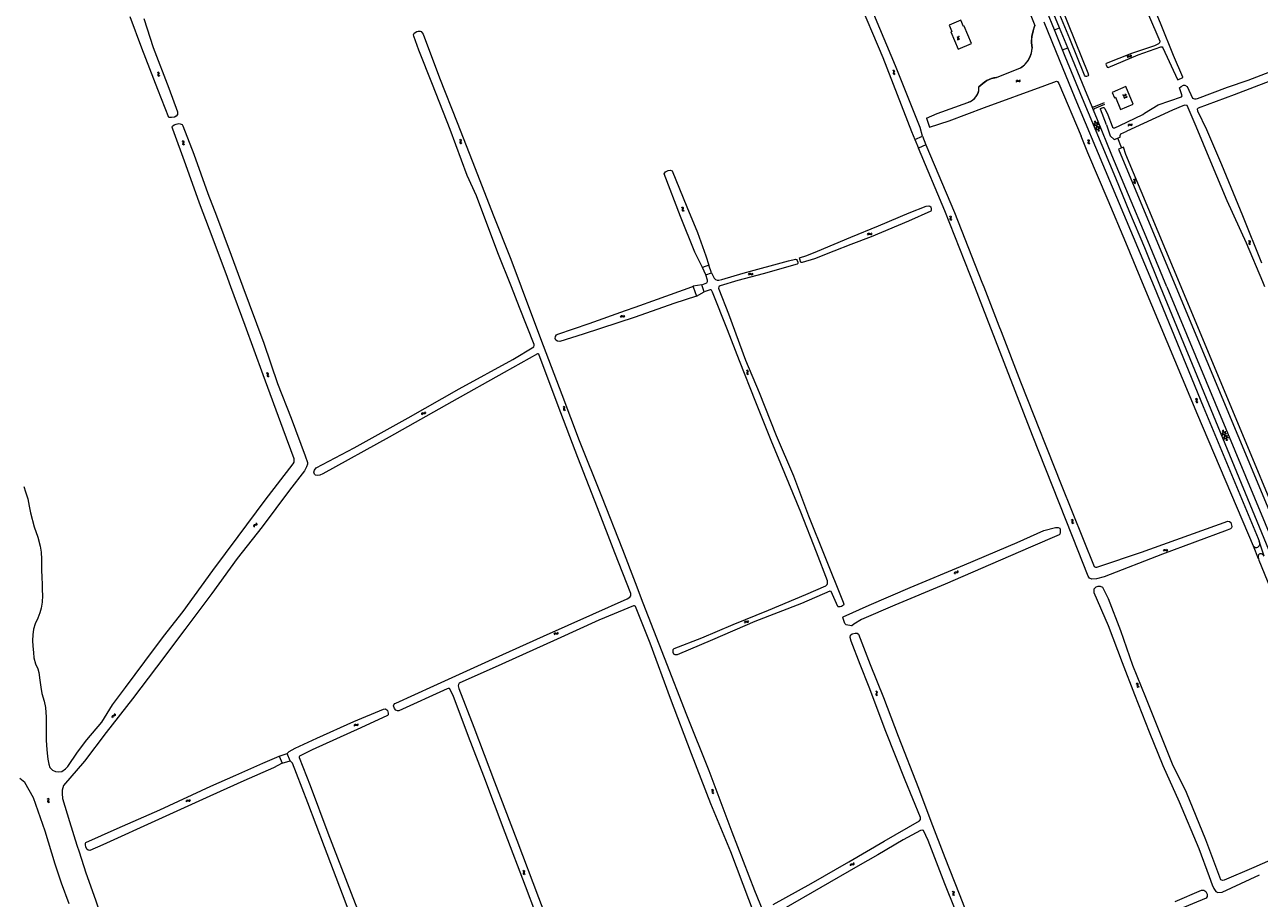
# Model space of a CAD drawing. Header units: metres. Extents: x 189705 to 199106, y 581686 to 588448.
# Tile 149 of 256: x 193660 to 194347, y 583660 to 584146. Entities that reach past the tile are written whole.
import ezdxf

# ---------------------------------------------------------------- set-up
doc = ezdxf.new("R2010")
doc.units = ezdxf.units.M
doc.layers.add('B-WA-OG-GBKN-G', color=7, linetype='Continuous', lineweight=18)
doc.styles.add('Style-STANDARD', font='STANDARD.shx')

msp = doc.modelspace()

# ---------------------------------------------------------------- linework, layer by layer
at = {"layer": 'B-WA-OG-GBKN-G'}
for p, q in [((194273.901, 584127.92), (194274.015, 584128.311)), ((194274.015, 584128.311), (194274.214, 584128.571)), ((194274.171, 584127.503), (194274.288, 584127.894)), ((194274.214, 584128.571), (194274.543, 584128.654)), ((194274.288, 584127.894), (194274.489, 584128.153)), ((194274.489, 584128.153), (194274.805, 584128.233)), ((194274.543, 584128.654), (194274.946, 584128.602)), ((194274.805, 584128.233), (194275.218, 584128.186)), ((194274.946, 584128.602), (194275.351, 584128.551)), ((194275.218, 584128.186), (194275.622, 584128.133)), ((194275.351, 584128.551), (194275.671, 584128.629)), ((194275.622, 584128.133), (194275.942, 584128.21)), ((194275.671, 584128.629), (194275.879, 584128.894)), ((194275.879, 584128.894), (194275.995, 584129.286)), ((194275.942, 584128.21), (194276.149, 584128.477)), ((194276.149, 584128.477), (194276.265, 584128.869)), ((193733.966, 584119.43), (193734.332, 584119.251)), ((193734.332, 584119.251), (193734.554, 584119.009)), ((193734.468, 584118.285), (193734.348, 584117.895)), ((193734.348, 584117.895), (193734.372, 584117.567)), ((193734.372, 584117.567), (193734.601, 584117.319)), ((193734.422, 584119.628), (193734.789, 584119.451)), ((193734.582, 584118.684), (193734.468, 584118.285)), ((193734.554, 584119.009), (193734.582, 584118.684)), ((193734.601, 584117.319), (193734.969, 584117.14)), ((193734.789, 584119.451), (193735.013, 584119.212)), ((193734.923, 584118.485), (193734.806, 584118.093)), ((193734.806, 584118.093), (193734.83, 584117.765)), ((193734.83, 584117.765), (193735.057, 584117.517)), ((193735.04, 584118.874), (193734.923, 584118.485)), ((193735.013, 584119.212), (193735.04, 584118.874)), ((193735.057, 584117.517), (193735.425, 584117.338)), ((194143.149, 584120.47), (194143.521, 584120.302)), ((194143.521, 584120.302), (194143.751, 584120.068)), ((194143.688, 584119.342), (194143.582, 584118.948)), ((194143.582, 584118.948), (194143.617, 584118.621)), ((194143.598, 584120.682), (194143.971, 584120.517)), ((194143.617, 584118.621), (194143.854, 584118.381)), ((194143.789, 584119.744), (194143.688, 584119.342)), ((194143.751, 584120.068), (194143.789, 584119.744)), ((194143.854, 584118.381), (194144.227, 584118.214)), ((194143.971, 584120.517), (194144.202, 584120.286)), ((194144.136, 584119.556), (194144.033, 584119.161)), ((194144.033, 584119.161), (194144.068, 584118.834)), ((194144.068, 584118.834), (194144.303, 584118.593)), ((194144.241, 584119.949), (194144.136, 584119.556)), ((194144.202, 584120.286), (194144.241, 584119.949)), ((194144.303, 584118.593), (194144.676, 584118.427)), ((194211.995, 584114.376), (194212.188, 584114.735)), ((194212.172, 584113.912), (194212.368, 584114.27)), ((194212.188, 584114.735), (194212.436, 584114.948)), ((194212.368, 584114.27), (194212.619, 584114.481)), ((194212.436, 584114.948), (194212.775, 584114.961)), ((194212.619, 584114.481), (194212.945, 584114.494)), ((194212.775, 584114.961), (194213.159, 584114.827)), ((194212.945, 584114.494), (194213.338, 584114.363)), ((194213.159, 584114.827), (194213.545, 584114.693)), ((194213.338, 584114.363), (194213.723, 584114.227)), ((194213.545, 584114.693), (194213.874, 584114.703)), ((194213.723, 584114.227), (194214.052, 584114.237)), ((194213.874, 584114.703), (194214.132, 584114.919)), ((194214.052, 584114.237), (194214.309, 584114.455)), ((194214.132, 584114.919), (194214.326, 584115.278)), ((194214.309, 584114.455), (194214.504, 584114.814)), ((194255.122, 584090.828), (194258.77, 584088.029)), ((194255.421, 584092.126), (194257.841, 584090.27)), ((194255.718, 584089.391), (194256.116, 584092.415)), ((194256.646, 584087.149), (194257.246, 584091.706)), ((194257.774, 584086.444), (194258.172, 584089.471)), ((194274.329, 584089.938), (194274.511, 584090.302)), ((194274.511, 584090.302), (194274.754, 584090.522)), ((194274.52, 584089.479), (194274.705, 584089.842)), ((194274.705, 584089.842), (194274.95, 584090.061)), ((194274.754, 584090.522), (194275.092, 584090.544)), ((194274.95, 584090.061), (194275.275, 584090.083)), ((194275.092, 584090.544), (194275.479, 584090.421)), ((194275.275, 584090.083), (194275.672, 584089.963)), ((194275.479, 584090.421), (194275.869, 584090.298)), ((194275.672, 584089.963), (194276.06, 584089.838)), ((194275.869, 584090.298), (194276.198, 584090.318)), ((194276.06, 584089.838), (194276.389, 584089.857)), ((194276.198, 584090.318), (194276.449, 584090.541)), ((194276.389, 584089.857), (194276.64, 584090.082)), ((194276.449, 584090.541), (194276.634, 584090.906)), ((194276.64, 584090.082), (194276.824, 584090.447)), ((194256.049, 584088.59), (194258.469, 584086.732)), ((193748.284, 584080.905), (193747.911, 584081.073)), ((193748.518, 584080.664), (193748.284, 584080.905)), ((193748.341, 584079.549), (193748.447, 584079.942)), ((193748.378, 584079.212), (193748.341, 584079.549)), ((193748.733, 584081.116), (193748.361, 584081.284)), ((193748.609, 584078.98), (193748.378, 584079.212)), ((193748.447, 584079.942), (193748.552, 584080.336)), ((193748.552, 584080.336), (193748.518, 584080.664)), ((193748.981, 584078.814), (193748.609, 584078.98)), ((193748.969, 584080.875), (193748.733, 584081.116)), ((193748.793, 584079.752), (193748.896, 584080.155)), ((193748.83, 584079.428), (193748.793, 584079.752)), ((193749.06, 584079.194), (193748.83, 584079.428)), ((193748.896, 584080.155), (193749.003, 584080.548)), ((193749.003, 584080.548), (193748.969, 584080.875)), ((193749.43, 584079.025), (193749.06, 584079.194)), ((193902.091, 584081.926), (193902.459, 584081.752)), ((193902.459, 584081.752), (193902.685, 584081.513)), ((193902.608, 584080.788), (193902.494, 584080.397)), ((193902.494, 584080.397), (193902.523, 584080.069)), ((193902.523, 584080.069), (193902.755, 584079.824)), ((193902.544, 584082.13), (193902.913, 584081.958)), ((193902.716, 584081.189), (193902.608, 584080.788)), ((193902.685, 584081.513), (193902.716, 584081.189)), ((193902.755, 584079.824), (193903.125, 584079.65)), ((193902.913, 584081.958), (193903.14, 584081.722)), ((193903.06, 584080.994), (193902.949, 584080.601)), ((193902.949, 584080.601), (193902.977, 584080.273)), ((193902.977, 584080.273), (193903.208, 584080.028)), ((193903.172, 584081.385), (193903.06, 584080.994)), ((193903.14, 584081.722), (193903.172, 584081.385)), ((193903.208, 584080.028), (193903.578, 584079.854)), ((194251.596, 584081.816), (194251.96, 584081.632)), ((194252.083, 584080.665), (194251.958, 584080.276)), ((194251.958, 584080.276), (194251.978, 584079.947)), ((194251.96, 584081.632), (194252.179, 584081.387)), ((194251.978, 584079.947), (194252.204, 584079.697)), ((194252.054, 584082.008), (194252.419, 584081.826)), ((194252.202, 584081.062), (194252.083, 584080.665)), ((194252.179, 584081.387), (194252.202, 584081.062)), ((194252.204, 584079.697), (194252.569, 584079.513)), ((194252.54, 584080.858), (194252.418, 584080.468)), ((194252.418, 584080.468), (194252.438, 584080.14)), ((194252.419, 584081.826), (194252.639, 584081.584)), ((194252.438, 584080.14), (194252.662, 584079.888)), ((194252.663, 584081.246), (194252.54, 584080.858)), ((194252.639, 584081.584), (194252.663, 584081.246)), ((194252.662, 584079.888), (194253.027, 584079.705)), ((194277.156, 584059.842), (194277.523, 584059.666)), ((194277.523, 584059.666), (194277.749, 584059.428)), ((194277.671, 584058.703), (194277.557, 584058.311)), ((194277.557, 584058.311), (194277.585, 584057.983)), ((194277.585, 584057.983), (194277.817, 584057.738)), ((194277.609, 584060.045), (194277.978, 584059.872)), ((194277.78, 584059.103), (194277.671, 584058.703)), ((194277.749, 584059.428), (194277.78, 584059.103)), ((194277.817, 584057.738), (194278.186, 584057.564)), ((194277.978, 584059.872), (194278.204, 584059.636)), ((194278.123, 584058.908), (194278.012, 584058.515)), ((194278.012, 584058.515), (194278.04, 584058.187)), ((194278.04, 584058.187), (194278.27, 584057.942)), ((194278.236, 584059.299), (194278.123, 584058.908)), ((194278.204, 584059.636), (194278.236, 584059.299)), ((194278.27, 584057.942), (194278.64, 584057.767)), ((194025.69, 584044.368), (194026.058, 584044.194)), ((194026.058, 584044.194), (194026.284, 584043.956)), ((194026.208, 584043.231), (194026.094, 584042.839)), ((194026.094, 584042.839), (194026.123, 584042.511)), ((194026.123, 584042.511), (194026.355, 584042.266)), ((194026.143, 584044.572), (194026.512, 584044.401)), ((194026.316, 584043.631), (194026.208, 584043.231)), ((194026.284, 584043.956), (194026.316, 584043.631)), ((194026.355, 584042.266), (194026.725, 584042.093)), ((194026.512, 584044.401), (194026.739, 584044.165)), ((194026.66, 584043.436), (194026.549, 584043.043)), ((194026.549, 584043.043), (194026.577, 584042.716)), ((194026.577, 584042.716), (194026.808, 584042.471)), ((194026.771, 584043.828), (194026.66, 584043.436)), ((194026.739, 584044.165), (194026.771, 584043.828)), ((194026.808, 584042.471), (194027.178, 584042.297)), ((194174.769, 584039.343), (194175.135, 584039.164)), ((194175.135, 584039.164), (194175.358, 584038.924)), ((194175.274, 584038.199), (194175.156, 584037.809)), ((194175.156, 584037.809), (194175.181, 584037.481)), ((194175.181, 584037.481), (194175.411, 584037.234)), ((194175.224, 584039.542), (194175.592, 584039.366)), ((194175.387, 584038.599), (194175.274, 584038.199)), ((194175.358, 584038.924), (194175.387, 584038.599)), ((194175.411, 584037.234), (194175.779, 584037.056)), ((194175.592, 584039.366), (194175.816, 584039.128)), ((194175.728, 584038.4), (194175.613, 584038.009)), ((194175.613, 584038.009), (194175.638, 584037.68)), ((194175.638, 584037.68), (194175.866, 584037.433)), ((194175.845, 584038.79), (194175.728, 584038.4)), ((194175.816, 584039.128), (194175.845, 584038.79)), ((194175.866, 584037.433), (194176.234, 584037.255)), ((194129.37, 584029.238), (194129.566, 584029.595)), ((194129.543, 584028.773), (194129.742, 584029.128)), ((194129.566, 584029.595), (194129.816, 584029.806)), ((194129.742, 584029.128), (194129.995, 584029.338)), ((194129.816, 584029.806), (194130.155, 584029.816)), ((194129.995, 584029.338), (194130.321, 584029.348)), ((194130.155, 584029.816), (194130.538, 584029.678)), ((194130.321, 584029.348), (194130.713, 584029.213)), ((194130.538, 584029.678), (194130.922, 584029.541)), ((194130.713, 584029.213), (194131.096, 584029.074)), ((194130.922, 584029.541), (194131.251, 584029.548)), ((194131.096, 584029.074), (194131.425, 584029.08)), ((194131.251, 584029.548), (194131.511, 584029.761)), ((194131.425, 584029.08), (194131.685, 584029.296)), ((194131.511, 584029.761), (194131.709, 584030.119)), ((194131.685, 584029.296), (194131.883, 584029.654)), ((194341.675, 584025.443), (194341.318, 584025.641)), ((194341.622, 584024.086), (194341.759, 584024.469)), ((194341.632, 584023.748), (194341.622, 584024.086)), ((194341.843, 584023.498), (194341.632, 584023.748)), ((194341.889, 584025.183), (194341.675, 584025.443)), ((194341.759, 584024.469), (194341.896, 584024.854)), ((194342.141, 584025.617), (194341.783, 584025.814)), ((194342.2, 584023.302), (194341.843, 584023.498)), ((194341.896, 584024.854), (194341.889, 584025.183)), ((194342.09, 584024.252), (194342.224, 584024.645)), ((194342.1, 584023.926), (194342.09, 584024.252)), ((194342.309, 584023.674), (194342.1, 584023.926)), ((194342.356, 584025.357), (194342.141, 584025.617)), ((194342.224, 584024.645), (194342.363, 584025.028)), ((194342.665, 584023.475), (194342.309, 584023.674)), ((194342.363, 584025.028), (194342.356, 584025.357)), ((194063.124, 584007.007), (194063.339, 584007.353)), ((194063.339, 584007.353), (194063.601, 584007.55)), ((194063.489, 584006.878), (194063.753, 584007.073)), ((194063.601, 584007.55), (194063.939, 584007.542)), ((194063.753, 584007.073), (194064.079, 584007.065)), ((194063.939, 584007.542), (194064.314, 584007.383)), ((194064.079, 584007.065), (194064.464, 584006.91)), ((194064.314, 584007.383), (194064.691, 584007.226)), ((194064.691, 584007.226), (194065.02, 584007.215)), ((194065.02, 584007.215), (194065.291, 584007.414)), ((194065.291, 584007.414), (194065.508, 584007.76)), ((194065.439, 584006.94), (194065.656, 584007.286)), ((194063.272, 584006.533), (194063.489, 584006.878)), ((194064.464, 584006.91), (194064.839, 584006.749)), ((194064.839, 584006.749), (194065.168, 584006.738)), ((194065.168, 584006.738), (194065.439, 584006.94)), ((193991.784, 583983.378), (193991.968, 583983.741)), ((193991.968, 583983.741), (193992.212, 583983.959)), ((193991.972, 583982.918), (193992.159, 583983.28)), ((193992.159, 583983.28), (193992.405, 583983.497)), ((193992.212, 583983.959), (193992.55, 583983.98)), ((193992.405, 583983.497), (193992.731, 583983.518)), ((193992.55, 583983.98), (193992.937, 583983.855)), ((193992.731, 583983.518), (193993.127, 583983.396)), ((193992.937, 583983.855), (193993.326, 583983.73)), ((193993.127, 583983.396), (193993.515, 583983.268)), ((193993.326, 583983.73), (193993.655, 583983.747)), ((193993.515, 583983.268), (193993.843, 583983.286)), ((193993.655, 583983.747), (193993.908, 583983.969)), ((193993.843, 583983.286), (193994.096, 583983.509)), ((193993.908, 583983.969), (193994.094, 583984.333)), ((193994.096, 583983.509), (193994.282, 583983.873)), ((193794.6, 583952.078), (193794.988, 583951.953)), ((193795.022, 583952.339), (193795.411, 583952.218)), ((193795.411, 583952.218), (193795.667, 583952.014)), ((194061.733, 583953.519), (194062.094, 583953.332)), ((194062.208, 583952.363), (194062.08, 583951.976)), ((194062.094, 583953.332), (194062.311, 583953.085)), ((194062.193, 583953.707), (194062.556, 583953.522)), ((194062.331, 583952.76), (194062.208, 583952.363)), ((194062.311, 583953.085), (194062.331, 583952.76)), ((194062.668, 583952.553), (194062.542, 583952.164)), ((194062.542, 583952.164), (194062.559, 583951.835)), ((194062.556, 583953.522), (194062.774, 583953.278)), ((194062.794, 583952.94), (194062.668, 583952.553)), ((194062.774, 583953.278), (194062.794, 583952.94)), ((193794.988, 583951.953), (193795.243, 583951.747)), ((193795.263, 583951.018), (193795.202, 583950.614)), ((193795.202, 583950.614), (193795.273, 583950.293)), ((193795.243, 583951.747), (193795.317, 583951.429)), ((193795.317, 583951.429), (193795.263, 583951.018)), ((193795.273, 583950.293), (193795.536, 583950.082)), ((193795.536, 583950.082), (193795.926, 583949.958)), ((193795.684, 583951.282), (193795.625, 583950.877)), ((193795.625, 583950.877), (193795.697, 583950.556)), ((193795.667, 583952.014), (193795.743, 583951.684)), ((193795.743, 583951.684), (193795.684, 583951.282)), ((193795.697, 583950.556), (193795.958, 583950.344)), ((193795.958, 583950.344), (193796.348, 583950.22)), ((194062.08, 583951.976), (194062.097, 583951.647)), ((194062.097, 583951.647), (194062.321, 583951.395)), ((194062.321, 583951.395), (194062.684, 583951.208)), ((194062.559, 583951.835), (194062.781, 583951.582)), ((194062.781, 583951.582), (194063.144, 583951.395)), ((193959.663, 583933.395), (193960.031, 583933.219)), ((193960.031, 583933.219), (193960.256, 583932.98)), ((193960.178, 583932.255), (193960.063, 583931.864)), ((193960.063, 583931.864), (193960.091, 583931.536)), ((193960.091, 583931.536), (193960.323, 583931.291)), ((193960.117, 583933.597), (193960.486, 583933.425)), ((193960.287, 583932.656), (193960.178, 583932.255)), ((193960.256, 583932.98), (193960.287, 583932.656)), ((193960.486, 583933.425), (193960.712, 583933.188)), ((193960.631, 583932.46), (193960.518, 583932.067)), ((193960.518, 583932.067), (193960.546, 583931.74)), ((193960.546, 583931.74), (193960.776, 583931.494)), ((193960.744, 583932.851), (193960.631, 583932.46)), ((193960.712, 583933.188), (193960.744, 583932.851)), ((193960.776, 583931.494), (193961.146, 583931.319)), ((194311.595, 583937.724), (194311.972, 583937.571)), ((194311.972, 583937.571), (194312.211, 583937.345)), ((194312.035, 583937.953), (194312.414, 583937.803)), ((194312.176, 583936.617), (194312.085, 583936.22)), ((194312.085, 583936.22), (194312.133, 583935.894)), ((194312.133, 583935.894), (194312.379, 583935.663)), ((194312.262, 583937.023), (194312.176, 583936.617)), ((194312.211, 583937.345), (194312.262, 583937.023)), ((194312.379, 583935.663), (194312.758, 583935.511)), ((194312.414, 583937.803), (194312.654, 583937.58)), ((194312.616, 583936.848), (194312.527, 583936.45)), ((194312.527, 583936.45), (194312.575, 583936.124)), ((194312.575, 583936.124), (194312.819, 583935.893)), ((194312.705, 583937.245), (194312.616, 583936.848)), ((194312.654, 583937.58), (194312.705, 583937.245)), ((194312.819, 583935.893), (194313.198, 583935.74)), ((193881.154, 583929.46), (193881.038, 583929.068)), ((193881.36, 583929.726), (193881.154, 583929.46)), ((193881.423, 583929.043), (193881.307, 583928.651)), ((193881.68, 583929.804), (193881.36, 583929.726)), ((193881.631, 583929.308), (193881.423, 583929.043)), ((193881.951, 583929.386), (193881.631, 583929.308)), ((193882.084, 583929.751), (193881.68, 583929.804)), ((193882.356, 583929.335), (193881.951, 583929.386)), ((193882.497, 583929.704), (193882.084, 583929.751)), ((193882.76, 583929.283), (193882.356, 583929.335)), ((193882.813, 583929.784), (193882.497, 583929.704)), ((193883.088, 583929.366), (193882.76, 583929.283)), ((193883.014, 583930.043), (193882.813, 583929.784)), ((193883.131, 583930.434), (193883.014, 583930.043)), ((193883.287, 583929.626), (193883.088, 583929.366)), ((193883.401, 583930.017), (193883.287, 583929.626)), ((193960.323, 583931.291), (193960.693, 583931.116)), ((194326.431, 583918.723), (194330.104, 583915.957)), ((194326.718, 583920.024), (194329.155, 583918.189)), ((194327.04, 583917.291), (194327.411, 583920.319)), ((194327.988, 583915.058), (194328.547, 583919.62)), ((194327.378, 583916.494), (194329.814, 583914.657)), ((194329.122, 583914.363), (194329.493, 583917.394)), ((194242.523, 583870.512), (194242.895, 583870.346)), ((194242.895, 583870.346), (194243.126, 583870.113)), ((194242.971, 583870.727), (194243.344, 583870.563)), ((194243.166, 583869.79), (194243.067, 583869.387)), ((194243.126, 583870.113), (194243.166, 583869.79)), ((194243.344, 583870.563), (194243.577, 583870.333)), ((194243.514, 583869.603), (194243.412, 583869.208)), ((194243.617, 583869.997), (194243.514, 583869.603)), ((194243.577, 583870.333), (194243.617, 583869.997)), ((193787.732, 583867.314), (193787.634, 583866.992)), ((193787.634, 583866.992), (193787.665, 583866.584)), ((193788.003, 583867.501), (193787.732, 583867.314)), ((193788.4, 583867.595), (193788.003, 583867.501)), ((193788.134, 583867.019), (193788.034, 583866.698)), ((193788.034, 583866.698), (193788.066, 583866.29)), ((193788.405, 583867.206), (193788.134, 583867.019)), ((193788.802, 583867.698), (193788.4, 583867.595)), ((193788.802, 583867.303), (193788.405, 583867.206)), ((193789.069, 583867.885), (193788.802, 583867.698)), ((193789.198, 583867.398), (193788.802, 583867.303)), ((193789.165, 583868.199), (193789.069, 583867.885)), ((193789.135, 583868.606), (193789.165, 583868.199)), ((193789.475, 583867.592), (193789.198, 583867.398)), ((193789.569, 583867.906), (193789.475, 583867.592)), ((193789.536, 583868.312), (193789.569, 583867.906)), ((194243.067, 583869.387), (194242.962, 583868.992)), ((194242.962, 583868.992), (194242.999, 583868.665)), ((194242.999, 583868.665), (194243.237, 583868.426)), ((194243.237, 583868.426), (194243.611, 583868.261)), ((194243.412, 583869.208), (194243.449, 583868.88)), ((194243.449, 583868.88), (194243.685, 583868.641)), ((194243.685, 583868.641), (194244.059, 583868.476)), ((194293.973, 583853.272), (194294.169, 583853.629)), ((194294.146, 583852.807), (194294.345, 583853.163)), ((194294.169, 583853.629), (194294.419, 583853.84)), ((194294.345, 583853.163), (194294.598, 583853.372)), ((194294.419, 583853.84), (194294.758, 583853.85)), ((194294.598, 583853.372), (194294.924, 583853.382)), ((194294.758, 583853.85), (194295.141, 583853.712)), ((194294.924, 583853.382), (194295.316, 583853.247)), ((194295.141, 583853.712), (194295.525, 583853.575)), ((194295.316, 583853.247), (194295.699, 583853.108)), ((194295.525, 583853.575), (194295.854, 583853.582)), ((194295.699, 583853.108), (194296.028, 583853.115)), ((194295.854, 583853.582), (194296.114, 583853.796)), ((194296.028, 583853.115), (194296.288, 583853.33)), ((194296.114, 583853.796), (194296.312, 583854.154)), ((194296.288, 583853.33), (194296.486, 583853.688)), ((194179.47, 583841.76), (194179.525, 583842.165)), ((194177.662, 583840.498), (194177.716, 583840.902)), ((194177.716, 583840.902), (194177.873, 583841.188)), ((194177.873, 583841.188), (194178.185, 583841.32)), ((194177.992, 583840.126), (194178.049, 583840.53)), ((194178.049, 583840.53), (194178.209, 583840.817)), ((194178.185, 583841.32), (194178.592, 583841.33)), ((194178.209, 583840.817), (194178.509, 583840.944)), ((194178.509, 583840.944), (194178.924, 583840.96)), ((194178.592, 583841.33), (194179, 583841.341)), ((194178.924, 583840.96), (194179.331, 583840.968)), ((194179, 583841.341), (194179.305, 583841.467)), ((194179.305, 583841.467), (194179.47, 583841.76)), ((194179.331, 583840.968), (194179.636, 583841.094)), ((194179.636, 583841.094), (194179.8, 583841.389)), ((194179.8, 583841.389), (194179.855, 583841.794)), ((193956.899, 583807.774), (193956.745, 583807.397)), ((194060.861, 583813.317), (194061.023, 583813.691)), ((194061.023, 583813.691), (194061.253, 583813.924)), ((194061.077, 583812.869), (194061.242, 583813.242)), ((194061.242, 583813.242), (194061.474, 583813.474)), ((194061.253, 583813.924), (194061.589, 583813.965)), ((194061.474, 583813.474), (194061.798, 583813.515)), ((194061.589, 583813.965), (194061.983, 583813.864)), ((194061.798, 583813.515), (194062.201, 583813.417)), ((194061.983, 583813.864), (194062.379, 583813.763)), ((194062.201, 583813.417), (194062.596, 583813.314)), ((194062.379, 583813.763), (194062.706, 583813.8)), ((194062.596, 583813.314), (194062.923, 583813.351)), ((194062.706, 583813.8), (194062.945, 583814.037)), ((194062.923, 583813.351), (194063.161, 583813.59)), ((194062.945, 583814.037), (194063.109, 583814.412)), ((194063.161, 583813.59), (194063.325, 583813.965)), ((193954.837, 583806.993), (193954.685, 583806.613)), ((193955.068, 583807.238), (193954.837, 583806.993)), ((193955.067, 583806.552), (193954.914, 583806.173)), ((193955.298, 583806.796), (193955.067, 583806.552)), ((193955.394, 583807.285), (193955.068, 583807.238)), ((193955.624, 583806.843), (193955.298, 583806.796)), ((193955.792, 583807.194), (193955.394, 583807.285)), ((193956.023, 583806.754), (193955.624, 583806.843)), ((193956.198, 583807.108), (193955.792, 583807.194)), ((193956.419, 583806.664), (193956.023, 583806.754)), ((193956.52, 583807.158), (193956.198, 583807.108)), ((193956.754, 583806.715), (193956.419, 583806.664)), ((193956.745, 583807.397), (193956.52, 583807.158)), ((193956.977, 583806.955), (193956.754, 583806.715)), ((193957.128, 583807.334), (193956.977, 583806.955)), ((194133.688, 583774.931), (194134.033, 583774.714)), ((194134.067, 583773.74), (194133.907, 583773.364)), ((194134.033, 583774.714), (194134.229, 583774.45)), ((194134.222, 583774.124), (194134.067, 583773.74)), ((194134.162, 583775.08), (194134.509, 583774.865)), ((194134.229, 583774.45), (194134.222, 583774.124)), ((194134.383, 583773.513), (194134.372, 583773.184)), ((194134.54, 583773.89), (194134.383, 583773.513)), ((194134.509, 583774.865), (194134.706, 583774.604)), ((194134.698, 583774.265), (194134.54, 583773.89)), ((194134.706, 583774.604), (194134.698, 583774.265)), ((194278.645, 583779.245), (194279.034, 583779.123)), ((194279.034, 583779.123), (194279.291, 583778.919)), ((194279.065, 583779.51), (194279.455, 583779.391)), ((194279.317, 583778.19), (194279.259, 583777.786)), ((194279.259, 583777.786), (194279.333, 583777.466)), ((194279.291, 583778.919), (194279.368, 583778.602)), ((194279.368, 583778.602), (194279.317, 583778.19)), ((194279.333, 583777.466), (194279.597, 583777.256)), ((194279.455, 583779.391), (194279.712, 583779.19)), ((194279.597, 583777.256), (194279.988, 583777.136)), ((194279.736, 583778.457), (194279.68, 583778.053)), ((194279.68, 583778.053), (194279.755, 583777.732)), ((194279.712, 583779.19), (194279.792, 583778.86)), ((194279.792, 583778.86), (194279.736, 583778.457)), ((194279.755, 583777.732), (194280.017, 583777.522)), ((194280.017, 583777.522), (194280.408, 583777.401)), ((194133.907, 583773.364), (194133.897, 583773.035)), ((194133.897, 583773.035), (194134.098, 583772.765)), ((194134.098, 583772.765), (194134.445, 583772.548)), ((194134.372, 583773.184), (194134.572, 583772.913)), ((194134.572, 583772.913), (194134.919, 583772.697)), ((193708.889, 583761.107), (193708.807, 583760.779)), ((193708.807, 583760.779), (193708.859, 583760.374)), ((193709.15, 583761.307), (193708.889, 583761.107)), ((193709.542, 583761.421), (193709.15, 583761.307)), ((193709.305, 583760.833), (193709.222, 583760.507)), ((193709.222, 583760.507), (193709.274, 583760.101)), ((193709.567, 583761.033), (193709.305, 583760.833)), ((193709.938, 583761.545), (193709.542, 583761.421)), ((193709.958, 583761.15), (193709.567, 583761.033)), ((193710.194, 583761.746), (193709.938, 583761.545)), ((193710.348, 583761.266), (193709.958, 583761.15)), ((193710.274, 583762.064), (193710.194, 583761.746)), ((193710.224, 583762.468), (193710.274, 583762.064)), ((193710.615, 583761.474), (193710.348, 583761.266)), ((193710.692, 583761.792), (193710.615, 583761.474)), ((193710.639, 583762.196), (193710.692, 583761.792)), ((193843.604, 583755.933), (193843.766, 583756.307)), ((193843.766, 583756.307), (193843.996, 583756.54)), ((193843.82, 583755.485), (193843.985, 583755.858)), ((193843.985, 583755.858), (193844.217, 583756.09)), ((193843.996, 583756.54), (193844.332, 583756.581)), ((193844.217, 583756.09), (193844.541, 583756.131)), ((193844.332, 583756.581), (193844.726, 583756.48)), ((193844.541, 583756.131), (193844.944, 583756.033)), ((193844.726, 583756.48), (193845.122, 583756.379)), ((193844.944, 583756.033), (193845.339, 583755.93)), ((193845.122, 583756.379), (193845.449, 583756.416)), ((193845.339, 583755.93), (193845.666, 583755.967)), ((193845.449, 583756.416), (193845.688, 583756.653)), ((193845.666, 583755.967), (193845.904, 583756.206)), ((193845.688, 583756.653), (193845.852, 583757.028)), ((193845.904, 583756.206), (193846.068, 583756.581)), ((194042.285, 583720.237), (194042.658, 583720.074)), ((194042.658, 583720.074), (194042.891, 583719.842)), ((194042.732, 583720.455), (194043.106, 583720.294)), ((194042.836, 583719.115), (194042.734, 583718.72)), ((194042.734, 583718.72), (194042.773, 583718.393)), ((194042.932, 583719.519), (194042.836, 583719.115)), ((194042.891, 583719.842), (194042.932, 583719.519)), ((194043.106, 583720.294), (194043.34, 583720.065)), ((194043.282, 583719.335), (194043.183, 583718.938)), ((194043.183, 583718.938), (194043.221, 583718.612)), ((194043.221, 583718.612), (194043.459, 583718.373)), ((194043.382, 583719.729), (194043.282, 583719.335)), ((194043.34, 583720.065), (194043.382, 583719.729)), ((193672.662, 583715.323), (193673.026, 583715.141)), ((193673.026, 583715.141), (193673.247, 583714.898)), ((193673.155, 583714.174), (193673.032, 583713.785)), ((193673.032, 583713.785), (193673.054, 583713.457)), ((193673.054, 583713.457), (193673.281, 583713.207)), ((193673.119, 583715.517), (193673.485, 583715.337)), ((193673.272, 583714.572), (193673.155, 583714.174)), ((193673.247, 583714.898), (193673.272, 583714.572)), ((193673.281, 583713.207), (193673.647, 583713.026)), ((193673.485, 583715.337), (193673.707, 583715.097)), ((193673.611, 583714.37), (193673.491, 583713.98)), ((193673.491, 583713.98), (193673.513, 583713.651)), ((193673.513, 583713.651), (193673.738, 583713.401)), ((193673.732, 583714.759), (193673.611, 583714.37)), ((193673.707, 583715.097), (193673.732, 583714.759)), ((193673.738, 583713.401), (193674.104, 583713.22)), ((193750.161, 583713.743), (193750.31, 583714.122)), ((193750.31, 583714.122), (193750.532, 583714.363)), ((193750.392, 583713.303), (193750.544, 583713.681)), ((193750.532, 583714.363), (193750.867, 583714.416)), ((193750.544, 583713.681), (193750.768, 583713.921)), ((193750.768, 583713.921), (193751.09, 583713.972)), ((193750.867, 583714.416), (193751.264, 583714.327)), ((193751.09, 583713.972), (193751.496, 583713.888)), ((193751.264, 583714.327), (193751.663, 583714.24)), ((193751.496, 583713.888), (193751.894, 583713.798)), ((193751.663, 583714.24), (193751.988, 583714.288)), ((193751.894, 583713.798), (193752.22, 583713.847)), ((193751.988, 583714.288), (193752.219, 583714.533)), ((193752.219, 583714.533), (193752.37, 583714.913)), ((193752.22, 583713.847), (193752.45, 583714.094)), ((193752.45, 583714.094), (193752.601, 583714.473)), ((194042.773, 583718.393), (194043.012, 583718.156)), ((194043.012, 583718.156), (194043.387, 583717.993)), ((194043.459, 583718.373), (194043.834, 583718.211)), ((194119.669, 583678.183), (194119.778, 583678.576)), ((194119.778, 583678.576), (194119.974, 583678.838)), ((194119.944, 583677.77), (194120.056, 583678.161)), ((194119.974, 583678.838), (194120.302, 583678.925)), ((194120.056, 583678.161), (194120.255, 583678.423)), ((194120.255, 583678.423), (194120.57, 583678.507)), ((194120.302, 583678.925), (194120.706, 583678.878)), ((194120.57, 583678.507), (194120.982, 583678.465)), ((194120.706, 583678.878), (194121.112, 583678.832)), ((194120.982, 583678.465), (194121.387, 583678.417)), ((194121.112, 583678.832), (194121.43, 583678.914)), ((194121.387, 583678.417), (194121.706, 583678.499)), ((194121.43, 583678.914), (194121.635, 583679.181)), ((194121.635, 583679.181), (194121.746, 583679.575)), ((194121.706, 583678.499), (194121.91, 583678.768)), ((194121.91, 583678.768), (194122.021, 583679.161)), ((193937.296, 583675.201), (193937.663, 583675.024)), ((193937.663, 583675.024), (193937.887, 583674.784)), ((193937.806, 583674.06), (193937.689, 583673.669)), ((193937.689, 583673.669), (193937.716, 583673.341)), ((193937.716, 583673.341), (193937.947, 583673.095)), ((193937.75, 583675.402), (193938.118, 583675.228)), ((193937.917, 583674.46), (193937.806, 583674.06)), ((193937.887, 583674.784), (193937.917, 583674.46)), ((193937.947, 583673.095), (193938.316, 583672.919)), ((193938.118, 583675.228), (193938.343, 583674.991)), ((193938.259, 583674.263), (193938.145, 583673.871)), ((193938.145, 583673.871), (193938.172, 583673.542)), ((193938.172, 583673.542), (193938.401, 583673.296)), ((193938.374, 583674.653), (193938.259, 583674.263)), ((193938.343, 583674.991), (193938.374, 583674.653)), ((193938.401, 583673.296), (193938.77, 583673.12)), ((194176.49, 583663.62), (194176.832, 583663.399)), ((194176.965, 583663.763), (194177.309, 583663.544)), ((194177.309, 583663.544), (194177.503, 583663.281)), ((194176.691, 583662.051), (194176.677, 583661.722)), ((194176.677, 583661.722), (194176.875, 583661.449)), ((194176.855, 583662.424), (194176.691, 583662.051)), ((194176.832, 583663.399), (194177.025, 583663.133)), ((194177.014, 583662.807), (194176.855, 583662.424)), ((194176.875, 583661.449), (194177.219, 583661.229)), ((194177.025, 583663.133), (194177.014, 583662.807)), ((194177.168, 583662.194), (194177.154, 583661.865)), ((194177.154, 583661.865), (194177.351, 583661.592)), ((194177.33, 583662.569), (194177.168, 583662.194)), ((194177.491, 583662.943), (194177.33, 583662.569)), ((194177.351, 583661.592), (194177.695, 583661.372)), ((194177.503, 583663.281), (194177.491, 583662.943))]:
    msp.add_line(p, q, dxfattribs=at)
at = {"layer": 'B-WA-OG-GBKN-G', "flags": 128}
for points in [[(194233.286, 584142.912), (194228.993, 584153.315), (194221.257, 584171.808), (194212.468, 584192.659), (194204.008, 584213.843), (194195.472, 584234.924), (194188.428, 584252.302), (194180.894, 584270.897), (194172.309, 584291.597), (194164.496, 584310.267), (194155.321, 584332.261), (194146.068, 584354.331), (194126.557, 584401.896), (194112.062, 584436.37), (194098.588, 584469.959), (194086.508, 584500)], [(194236.11, 584144.07), (194230.189, 584158.454), (194219.366, 584184.913), (194208.469, 584211.067), (194197.44, 584237.982), (194188.751, 584259.19), (194172.585, 584297.774), (194170.953, 584301.879)], [(194266.184, 584196.721), (194291.993, 584136.679)], [(194230.809, 584190.073), (194231.571, 584190.133), (194233.669, 584186.601), (194233.651, 584185.995), (194232.656, 584185.387), (194226.72, 584183.382), (194226.311, 584182.853), (194226.41, 584182.131), (194251.822, 584119.15), (194252.196, 584117.763), (194252.06, 584117.431), (194251.142, 584117.097), (194250.576, 584117.076), (194250.008, 584117.759), (194241.975, 584138.043), (194222.338, 584184.888), (194222.36, 584185.715), (194222.854, 584186.638), (194223.728, 584187.137), (194224.791, 584187.777), (194227.548, 584189.109), (194230.809, 584190.073)], [(194121.456, 584166.543), (194123.253, 584162.264), (194137.799, 584127.661), (194153.802, 584086.477), (194155.623, 584081.903)], [(194159.898, 584083.73), (194158.523, 584088.646), (194144.911, 584123.053), (194133.764, 584149.456), (194126.918, 584167.48), (194126.256, 584168.58)], [(194291.993, 584136.679), (194291.834, 584135.825), (194291.304, 584135.201), (194288.931, 584134.112), (194276.275, 584129.911), (194262.123, 584124.254), (194261.963, 584123.861), (194262.727, 584122.225), (194263.166, 584122.018), (194279.968, 584129.042), (194292.6, 584133.543), (194293.176, 584133.475), (194293.662, 584133.037), (194301.725, 584115.384), (194301.979, 584115.223), (194304.768, 584116.405), (194304.836, 584116.705), (194299.575, 584128.759), (194292.715, 584145.729), (194284.492, 584165.583)], [(194217.114, 584158.925), (194222.484, 584145.376)], [(193726.579, 584149.259), (193731.784, 584133.247), (193740.409, 584110.533), (193745.408, 584097.343), (193745.395, 584096.759), (193745.316, 584095.902), (193744.652, 584094.902), (193743.73, 584094.462), (193742.041, 584094.23), (193740.586, 584094.283), (193734.317, 584109.851), (193725.458, 584132.825), (193718.958, 584150.196)], [(194187.073, 584135.322), (194183.142, 584144.963), (194182.679, 584144.774), (194181.237, 584148.312), (194174.747, 584145.666), (194176.195, 584142.116), (194175.731, 584141.927), (194179.662, 584132.285)], [(194220.893, 584132.841), (194220.61, 584136.028), (194220.784, 584139.223), (194221.413, 584142.361), (194222.484, 584145.376)], [(194227.333, 584147.366), (194235.904, 584126.483), (194244.67, 584105.173), (194256.158, 584077.701), (194288.806, 584000)], [(193931.093, 584000), (193923.555, 584018.852), (193911.649, 584050.651), (193906.604, 584061.909), (193897.102, 584087.501), (193887.299, 584112.64), (193879.593, 584131.742), (193876.79, 584139.386), (193876.714, 584140.302), (193877.051, 584141.23), (193878.48, 584142.085), (193879.27, 584142.274), (193880.299, 584142.276), (193881.002, 584141.975), (193881.995, 584140.609), (193891.207, 584116.234), (193900.985, 584091.508), (193910.964, 584065.842), (193920.981, 584040.138), (193930.846, 584015.438), (193936.567, 584000)], [(194233.286, 584142.912), (194236.11, 584144.07)], [(194237.864, 584131.82), (194233.286, 584142.912)], [(194240.682, 584132.975), (194236.11, 584144.07)], [(194179.662, 584132.285), (194187.073, 584135.322)], [(194214.443, 584121.891), (194216.585, 584123.453), (194218.366, 584125.416), (194219.712, 584127.701), (194220.566, 584130.21), (194220.893, 584132.841)], [(194237.864, 584131.82), (194240.682, 584132.975)], [(194292.251, 584000), (194283.537, 584021.631), (194275.185, 584041.417), (194267.523, 584060.367), (194249.018, 584104.811), (194239.378, 584128.15), (194237.864, 584131.82)], [(194254.259, 584100.098), (194250.162, 584110.001), (194240.682, 584132.975)], [(194201.043, 584116.516), (194214.443, 584121.891)], [(194283.391, 584096.576), (194291.051, 584101.172), (194304.096, 584105.674), (194304.471, 584106.282), (194304.109, 584107.342), (194302.996, 584110.704), (194303.798, 584111.389), (194305.129, 584112.114), (194305.957, 584112.269), (194307.185, 584111.506), (194310.199, 584104.9), (194311.169, 584104.59), (194312.165, 584104.512), (194312.915, 584104.693), (194329.551, 584111.071), (194341.152, 584115.033), (194353.149, 584119.7)], [(194361.929, 584117.853), (194333.266, 584106.831), (194313.252, 584099.47), (194312.735, 584098.927), (194312.851, 584097.97), (194317.986, 584087.446), (194326.356, 584068.143), (194337.972, 584039.726), (194348.632, 584013.312)], [(194163.777, 584088.916), (194174.789, 584092.377), (194194.381, 584099.717), (194227.935, 584111.979), (194234.39, 584114.488), (194235.085, 584114.258), (194235.834, 584113.153), (194248.128, 584083.862)], [(194185.142, 584102.615), (194187.251, 584103.522), (194189.038, 584104.963), (194190.371, 584106.832), (194191.153, 584108.99), (194191.325, 584111.279)], [(194191.325, 584111.279), (194193.381, 584113.196), (194195.733, 584114.735), (194198.312, 584115.853), (194201.043, 584116.516)], [(194277.115, 584101.611), (194273.035, 584111.37), (194265.438, 584108.195), (194266.671, 584105.243), (194267.28, 584105.498), (194270.126, 584098.689), (194277.115, 584101.611)], [(194162.061, 584093.81), (194168.055, 584096.52), (194185.142, 584102.615)], [(194260.936, 584102.361), (194255.077, 584100.008), (194254.259, 584100.098)], [(194254.976, 584098.365), (194254.259, 584100.098)], [(194261.21, 584101.368), (194255.376, 584099.091), (194254.976, 584098.365)], [(194295.869, 584000), (194284.347, 584027.861), (194274.606, 584051.173), (194265.303, 584073.293), (194257.257, 584092.852), (194254.976, 584098.365)], [(194262.282, 584090.106), (194258.954, 584098.794), (194259.019, 584099.175), (194260.45, 584099.796), (194260.857, 584099.783), (194261.423, 584099.272), (194262.993, 584095.768), (194265.41, 584089.298), (194265.66, 584088.786), (194266.094, 584088.538), (194267.001, 584088.5), (194269.665, 584089.727), (194282.419, 584095.9), (194283.391, 584096.576)], [(194306.904, 584100.974), (194305.907, 584101.06), (194304.696, 584100.743), (194299.094, 584098.301), (194273.612, 584086.697)], [(194306.904, 584100.974), (194306.942, 584100.98)], [(194350.409, 584000), (194349.267, 584002.697), (194340.212, 584024.301), (194329.385, 584047.831), (194320.421, 584069.603), (194312.245, 584089.139), (194307.213, 584100.891), (194306.942, 584100.98)], [(193774.95, 584000), (193772.322, 584007.134), (193763.189, 584031.944), (193757.481, 584046.526), (193749.959, 584067.797), (193742.772, 584087.665), (193742.384, 584088.743), (193742.631, 584089.392), (193743.528, 584090.158), (193744.555, 584090.507), (193746.01, 584090.791), (193746.828, 584090.777), (193747.867, 584090.335), (193748.295, 584089.659), (193754.33, 584073.715), (193762.15, 584051.937), (193767.013, 584039.442), (193775.274, 584017.55), (193781.692, 584000)], [(194162.047, 584093.79), (194163.777, 584088.916)], [(194262.282, 584090.106), (194264.336, 584083.962), (194266.514, 584082.042), (194269.849, 584083.293), (194269.819, 584084.254), (194270.259, 584085.142), (194273.612, 584086.697)], [(194155.623, 584081.903), (194159.898, 584083.73)], [(194159.898, 584083.73), (194161.816, 584078.936)], [(194283.34, 584000), (194273.053, 584024.583), (194263.286, 584048.048), (194251.955, 584074.48), (194248.128, 584083.862)], [(194270.608, 584077.548), (194268.517, 584082.659)], [(194155.623, 584081.903), (194157.654, 584077.155)], [(194161.816, 584078.936), (194157.654, 584077.155)], [(194188.941, 584000), (194172.245, 584042.308), (194157.654, 584077.155)], [(194161.816, 584078.936), (194177.717, 584041.398), (194192.973, 584002.601), (194193.974, 584000)], [(194303.755, 584000), (194273.029, 584073.673), (194271.679, 584077.69), (194268.877, 584076.599), (194300.826, 584000)], [(194037.467, 584010.72), (194033.297, 584019.258), (194025.219, 584039.131), (194016.208, 584062.93), (194016.797, 584063.959), (194018.439, 584064.689), (194019.731, 584064.853), (194020.66, 584064.541), (194028.663, 584044.567), (194034.626, 584030.186), (194039.284, 584017.259), (194041.042, 584012.016)], [(194135.446, 584034.001), (194152.474, 584041.077), (194161.912, 584044.867), (194163.347, 584044.997), (194163.955, 584044.919), (194164.459, 584044.415), (194164.744, 584043.226), (194164.783, 584042.502), (194164.511, 584042.114), (194152.19, 584036.552), (194131.413, 584027.807), (194120.101, 584023.551), (194110.594, 584019.778), (194099.836, 584015.563), (194092.977, 584013.535), (194092.274, 584013.496), (194091.544, 584015.415), (194091.531, 584016.042), (194095.594, 584017.402), (194101.436, 584019.868), (194119.977, 584027.672), (194135.446, 584034.001)], [(194042.503, 584007.82), (194043.916, 584004.743), (194044.695, 584004.004), (194045.573, 584003.729), (194046.476, 584003.73), (194048.27, 584004.084), (194060.12, 584007.598), (194085.389, 584014.439), (194089.143, 584015.465), (194089.833, 584015.24), (194090.185, 584014.726), (194090.45, 584013.648), (194090.438, 584012.97), (194090.238, 584012.657), (194071.164, 584007.264), (194057.119, 584003.559), (194047.263, 584000.611), (194046.661, 584000.159), (194046.625, 584000)], [(194041.042, 584012.016), (194037.467, 584010.72)], [(194039.366, 584006.666), (194037.467, 584010.72)], [(194039.366, 584006.666), (194042.503, 584007.82)], [(194042.503, 584007.82), (194041.042, 584012.016)], [(194031.466, 584000), (194032.235, 584000.279)], [(194037.101, 584001.038), (194032.235, 584000.279)], [(194032.235, 584000.279), (194032.336, 584000)], [(194037.101, 584001.038), (194039.879, 584002.173), (194040.266, 584003.026), (194040.228, 584003.641), (194039.366, 584006.666)], [(194037.474, 584000), (194037.101, 584001.038)], [(193781.692, 584000), (193785.192, 583990.429), (193793.423, 583968.624), (193800.94, 583946.179), (193808.653, 583926.97), (193816.419, 583905.867), (193817.69, 583902.244), (193817.717, 583901.278), (193817.179, 583899.885), (193816.728, 583899.094), (193816.015, 583897.512), (193807.736, 583886.915), (193792.508, 583866.373), (193778.48, 583848.744), (193764.454, 583829.32), (193749.455, 583809.321), (193733.599, 583788.414), (193720.291, 583770.764), (193705.632, 583752.051), (193693.586, 583735.932), (193681.946, 583722.424), (193681.216, 583719.853), (193681.084, 583717.983)], [(193748.427, 583819.283), (193764.901, 583842.185), (193779.075, 583861.112), (193794.015, 583881.339), (193809.721, 583901.405), (193810.172, 583902.371), (193810.296, 583903.488), (193810.207, 583904.215), (193804.19, 583920.817), (193792.989, 583951.023), (193782.894, 583978.432), (193774.95, 584000)], [(193997.675, 583828.807), (193997.612, 583829.409), (193988.678, 583852.004), (193978.95, 583876.955), (193968.115, 583904.966), (193957.153, 583933.667), (193946.468, 583962.443), (193946.041, 583962.744), (193945.677, 583962.655), (193927.162, 583952.359), (193897.903, 583936.002), (193863.116, 583916.415), (193826.173, 583895.985), (193824.455, 583895.143), (193823.439, 583894.928), (193822.059, 583895.14), (193821.557, 583895.704), (193821.204, 583896.895), (193821.491, 583897.911), (193822.556, 583899.205), (193843.579, 583910.32), (193873.741, 583927.054), (193901.996, 583943.208), (193931.982, 583959.628), (193943.615, 583966.592), (193943.765, 583967.307), (193943.764, 583967.934), (193935.672, 583988.547), (193931.093, 584000)], [(193936.567, 584000), (193941.733, 583986.06), (193948.794, 583967.34), (193959.164, 583940.106)], [(194000, 583988.665), (194012.52, 583993.129), (194031.466, 584000)], [(194034.224, 583994.781), (194021.429, 583990.719), (194000, 583983.13)], [(194046.625, 584000), (194046.449, 583999.23), (194046.537, 583998.704), (194051.986, 583984.899), (194061.489, 583959.144), (194068.988, 583941.19), (194078.5, 583917.317), (194088.037, 583894.861), (194096.456, 583872.605), (194105.604, 583849.886), (194115.658, 583824.521), (194116.086, 583823.33), (194115.999, 583822.84), (194114.796, 583822.086), (194113.993, 583821.872), (194112.977, 583821.846), (194112.726, 583822.096), (194109.04, 583830.396), (194108.275, 583830.684), (194092.59, 583823.778), (194066.673, 583813.773), (194042.977, 583803.558), (194023.317, 583795.279), (194022.351, 583795.215), (194021.611, 583795.566), (194021.208, 583796.418), (194021.094, 583797.409), (194021.206, 583798.124), (194021.795, 583798.74), (194037.042, 583804.592), (194054.62, 583811.989), (194074.167, 583820.117), (194094.905, 583828.823)], [(194032.336, 584000), (194034.224, 583994.781)], [(194034.224, 583994.781), (194038.486, 583997.188)], [(194038.486, 583997.188), (194037.474, 584000)], [(194094.905, 583828.823), (194106.051, 583833.629), (194106.903, 583834.408), (194107.053, 583834.935), (194107.089, 583835.775), (194106.95, 583836.428), (194100.822, 583852.339), (194092.101, 583874.557), (194083.256, 583896.06), (194075.681, 583914.503), (194067.112, 583935.856), (194058.065, 583958.801), (194051.307, 583976.092), (194043.09, 583996.956), (194042.486, 583998.172), (194042.097, 583998.297), (194041.646, 583998.246), (194038.486, 583997.188)], [(194193.974, 584000), (194202.33, 583978.295), (194203.735, 583975.108), (194214.521, 583947.134), (194225.289, 583919.466), (194227.325, 583914.334), (194229.193, 583909.645), (194237.031, 583889.971), (194255.412, 583844.385), (194256.079, 583844.008), (194256.855, 583843.955), (194258.062, 583844.336), (194281.721, 583852.291), (194329.776, 583869.631), (194330.749, 583869.374), (194331.444, 583868.761), (194332.023, 583866.679), (194331.806, 583865.865), (194331.272, 583865.289), (194329.468, 583864.512), (194293.407, 583851.14), (194260.936, 583838.63), (194256.634, 583837.487), (194254.179, 583837.351), (194252.779, 583837.797), (194252.17, 583838.985), (194243.393, 583861.016), (194221.039, 583917.295), (194195.766, 583982.705), (194188.941, 584000)], [(194344.077, 583855.745), (194313.122, 583928.655), (194283.34, 584000)], [(194288.806, 584000), (194316.173, 583933.383), (194346.737, 583859.921), (194347.321, 583858.386)], [(194384.718, 583775.655), (194292.251, 584000)], [(194295.869, 584000), (194388.435, 583777.195)], [(194300.826, 584000), (194387.998, 583791.001), (194391.921, 583780.894), (194393.454, 583781.522)], [(194393.454, 583781.522), (194394.654, 583782.014), (194392.69, 583786.753), (194303.755, 584000)], [(194000, 583983.13), (193999.925, 583983.103), (193970.996, 583973.609), (193958.056, 583969.504), (193956.776, 583969.74), (193955.859, 583970.367), (193955.419, 583971.194), (193955.581, 583972.361), (193956.207, 583973.277), (193957.059, 583973.68), (193974.376, 583979.647), (193994.551, 583986.722), (194000, 583988.665)], [(193959.164, 583940.106), (193968.804, 583914.439), (193981.211, 583883.432), (193992.927, 583853.904), (194000, 583835.364)], [(193659.844, 583888.911), (193660.802, 583885.858), (193662.018, 583881.921), (193662.806, 583877.971), (193663.49, 583874.217), (193665.573, 583866.356), (193667.567, 583860.704), (193668.925, 583855.663), (193669.389, 583852.376)], [(194153.019, 583832.581), (194183.195, 583845.31), (194212.595, 583857.767), (194227.502, 583864.3), (194233.941, 583866.033), (194235.479, 583866.06), (194236.281, 583865.736), (194236.514, 583864.806), (194236.579, 583863.254), (194236.359, 583862.401), (194235.881, 583862), (194220.017, 583855.144), (194197.758, 583845.506), (194172.546, 583834.562), (194144.543, 583822.765), (194125.925, 583814.809), (194121.723, 583812.261), (194120.534, 583811.33), (194120.366, 583811.382), (194117.379, 583811.885), (194116.655, 583812.583), (194116.112, 583814.238), (194115.594, 583815.984), (194115.801, 583816.398), (194130.264, 583822.83), (194153.019, 583832.581)], [(194347.321, 583858.386), (194347.459, 583857.495), (194347.423, 583856.834), (194347.364, 583856.327), (194347.203, 583855.821), (194346.736, 583855.219), (194346.248, 583854.897), (194345.763, 583854.777), (194345.18, 583854.812), (194344.624, 583855.025), (194344.077, 583855.745)], [(194350.006, 583850.032), (194347.321, 583858.386)], [(193669.389, 583852.376), (193669.618, 583848.414), (193669.653, 583845.297), (193669.728, 583842.322), (193669.828, 583838.374), (193670.005, 583834.321), (193670.079, 583831.321), (193670.167, 583828.19), (193670.046, 583824.424), (193669.419, 583821.229), (193668.675, 583818.58), (193667.555, 583815.685), (193666.149, 583812.478), (193665.132, 583809.466), (193664.739, 583806.245), (193664.606, 583803.219), (193664.745, 583800.089), (193665.105, 583796.581), (193665.439, 583793.529), (193666.358, 583790.111), (193667.562, 583787.369), (193668.145, 583785.317), (193668.633, 583781.082), (193669.201, 583777.275), (193669.885, 583773.703), (193671.088, 583769.454), (193671.825, 583765.803), (193672.156, 583760.478), (193672.307, 583755.879), (193672.198, 583751.619), (193672.246, 583747.969), (193672.463, 583744.657), (193672.848, 583740.552), (193673.221, 583737.084), (193673.738, 583734.316), (193674.294, 583732.445), (193675.812, 583731.093), (193677.383, 583730.325), (193679.24, 583730.05), (193681.033, 583730.36), (193682.957, 583731.695), (193684.374, 583733.11), (193689.591, 583741.014), (193694.782, 583747.814), (193703.171, 583757.806), (193709.169, 583767.359), (193716.324, 583776.95), (193727.121, 583791.537), (193737.527, 583805.307), (193748.427, 583819.283)], [(194346.808, 583848.686), (194344.077, 583855.745)], [(194350.006, 583850.032), (194349.585, 583850.725), (194349.184, 583851.087), (194348.857, 583851.245), (194348.528, 583851.378), (194348.174, 583851.46), (194347.64, 583851.418), (194347.307, 583851.245), (194346.945, 583850.87), (194346.73, 583850.162), (194346.695, 583849.578), (194346.808, 583848.686)], [(194346.808, 583848.686), (194347.047, 583847.793), (194398.36, 583722.248), (194438.93, 583625.038), (194489.729, 583500)], [(194000, 583835.364), (194004.278, 583824.15), (194016.133, 583793.719), (194028.49, 583761.809), (194040.91, 583730.902), (194053.722, 583696.784), (194066.395, 583664.046), (194076.02, 583640.537), (194086.315, 583612.902), (194098.37, 583582.421), (194109.608, 583553.357), (194122.52, 583520.231), (194130.761, 583500)], [(193950.457, 583636.066), (193939.042, 583666.385), (193927.652, 583696.214), (193915.822, 583727.623), (193907.189, 583749.766), (193898.669, 583772.512), (193896.606, 583776.448), (193895.879, 583776.46), (193895.402, 583776.334), (193868.547, 583763.944), (193867.657, 583763.968), (193866.828, 583764.482), (193866.125, 583765.258), (193865.596, 583766.751), (193865.645, 583767.403), (193866.222, 583768.119), (193866.773, 583768.37), (193888.024, 583778.005), (193920.634, 583792.723), (193949.057, 583805.628), (193976.489, 583817.817), (193995.584, 583826.359), (193997.038, 583827.289), (193997.501, 583827.992), (193997.675, 583828.807)], [(194260.29, 583832.585), (194258.881, 583833.219), (194257.458, 583833.154), (194256.334, 583832.804), (194255.286, 583831.796), (194255.209, 583830.58), (194255.313, 583829.908), (194263.165, 583811.446), (194271.082, 583790.928), (194277.796, 583773.176), (194286.101, 583752.257), (194293.694, 583733.536), (194302.71, 583713.354), (194313.654, 583687.484), (194319.398, 583671.918), (194321.105, 583667.25), (194321.985, 583665.091), (194323.071, 583663.462), (194324.287, 583662.971), (194326.653, 583663.204), (194347.455, 583672.686)], [(194372.097, 583689.06), (194344.222, 583676.862), (194327.79, 583669.773), (194326.781, 583669.592), (194325.992, 583670.005), (194317.648, 583692.178), (194306.808, 583718.631), (194298.944, 583734.442), (194292.424, 583751.004), (194284.119, 583771.471), (194276.9, 583789.325), (194270.173, 583808.512), (194263.414, 583826.313), (194260.29, 583832.585)], [(194000, 583822.21), (193999.615, 583822.525), (193999.038, 583822.487), (193979.729, 583814.447), (193956.661, 583803.869), (193925.818, 583789.994), (193902.097, 583779.403), (193901.609, 583778.75), (193901.522, 583777.897), (193901.623, 583777.194), (193901.787, 583776.492), (193910.168, 583755.014), (193921.784, 583724.507), (193934.156, 583692.032), (193946.2, 583660.122), (193957.099, 583631.421)], [(194000.18, 583822.062), (194000, 583822.21)], [(194000, 583589.914), (194018.873, 583596.385), (194045.831, 583606.278), (194076.928, 583617.556), (194077.931, 583618.021), (194078.394, 583618.9), (194078.38, 583620.104), (194078.279, 583620.744), (194072.415, 583635.062), (194063.178, 583659.136), (194053.298, 583685.618), (194042.201, 583712.337), (194031.416, 583740.097), (194019.637, 583770.841), (194008.296, 583801.737), (194000.18, 583822.062)], [(194076.783, 583656.324), (194097.895, 583667.888), (194118.956, 583680.033), (194138.49, 583691.583), (194158.284, 583702.849), (194158.775, 583703.586), (194158.827, 583704.31), (194158.749, 583704.633), (194150.198, 583725.539), (194139.526, 583752.573), (194130.186, 583777.229), (194125.201, 583789.883), (194120.15, 583802.893), (194119.555, 583804.806), (194119.839, 583806.061), (194120.822, 583806.837), (194122.49, 583807.328), (194123.589, 583807.264), (194124.222, 583806.63), (194130.807, 583789.771)], [(194130.807, 583789.771), (194138.129, 583771.503), (194146.266, 583749.995), (194157.65, 583720.969), (194164.507, 583702.727), (194172.307, 583682.454), (194180.302, 583662.22), (194189.254, 583639.31)], [(193806.338, 583740.234), (193807.41, 583741.389), (193810.886, 583743.308), (193822.829, 583748.857), (193843.432, 583758.026), (193860.029, 583765.004), (193860.791, 583765.186), (193861.27, 583765.006), (193861.788, 583764.554), (193862.125, 583764.166), (193862.358, 583763.455), (193862.502, 583762.705), (193862.464, 583761.813), (193862.219, 583761.489), (193847.432, 583754.5), (193820.341, 583742.298), (193813.219, 583738.888), (193812.961, 583738.525), (193813.052, 583738.06), (193819.137, 583722.458), (193829.037, 583696.23), (193841.881, 583662.544), (193854.206, 583630.952)], [(193801.959, 583738.863), (193806.338, 583740.234)], [(193808.062, 583736.155), (193806.338, 583740.234)], [(193803.576, 583734.921), (193798.663, 583732.338), (193782.222, 583725.075), (193763.287, 583716.478), (193734.736, 583703.625), (193703.716, 583689.541), (193696.569, 583686.328), (193695.569, 583686.472), (193694.933, 583687.057), (193694.389, 583688.421), (193694.104, 583689.448), (193694.092, 583690.357), (193694.353, 583690.72), (193711.766, 583698.468), (193735.43, 583708.963), (193763.878, 583722.046), (193777.802, 583728.203), (193792.899, 583734.973), (193801.959, 583738.863)], [(193801.959, 583738.863), (193803.576, 583734.921)], [(193803.576, 583734.921), (193808.062, 583736.155)], [(193846.996, 583635.819), (193837.148, 583662.086), (193827.132, 583688.313), (193817.791, 583712.899), (193811.576, 583729.135), (193809.254, 583734.822), (193809.086, 583735.184), (193808.062, 583736.155)], [(193685.028, 583656.65), (193680.729, 583668.15), (193677.312, 583678.675), (193671.604, 583697.021), (193665.118, 583715.589), (193660.308, 583724.193), (193657.609, 583726.456)], [(193681.084, 583717.983), (193681.328, 583715.32), (193685.249, 583702.366), (193689.326, 583689.255), (193690.634, 583685.565), (193694.387, 583673.936), (193699.605, 583658.889), (193704.965, 583643.699), (193710.973, 583626.327), (193719.958, 583600.677), (193727.623, 583578.912), (193735.264, 583558.849), (193740.016, 583545.569), (193741.348, 583539.8), (193743.323, 583528.94), (193744.052, 583518.73), (193744.378, 583508.624), (193744.316, 583500)], [(194183.444, 583640.183), (194172.242, 583667.85), (194162.967, 583691.846), (194160.431, 583697.354), (194159.655, 583697.574), (194158.867, 583697.418), (194149.08, 583692.206), (194135.014, 583683.863), (194123.921, 583677.603), (194082.705, 583653.908)], [(194300.537, 583658.016), (194315.199, 583664.186), (194316.517, 583664.328), (194317.526, 583663.488), (194318.225, 583661.988), (194318.238, 583660.631), (194317.708, 583659.829), (194294.914, 583650.373)]]:
    msp.add_lwpolyline(points, dxfattribs=at)
at = {"layer": 'B-WA-OG-GBKN-G'}
for centre, radius, start, end in [((194242.952, 584136.41), 22.346, 156.343122, 189.189746), ((194207.895, 584133.123), 13.001, 300.241705, 358.758629), ((194182.886, 584110.763), 8.455, 285.476894, 3.496559), ((194203.556, 584100.218), 16.49, 98.764318, 137.875861)]:
    msp.add_arc(centre, radius, start, end, dxfattribs=at)

# ---------------------------------------------------------------- texts
at = {"layer": 'B-WA-OG-GBKN-G', "style": 'Style-STANDARD'}
for s, rotation, p in [('1a', 292.205643, (194178.65, 584139.402)), ('22', 292.694756, (194271.343, 584106.989))]:
    msp.add_text(s, height=1.6, rotation=rotation, dxfattribs=at).set_placement(p)

doc.saveas('drawing.dxf')
